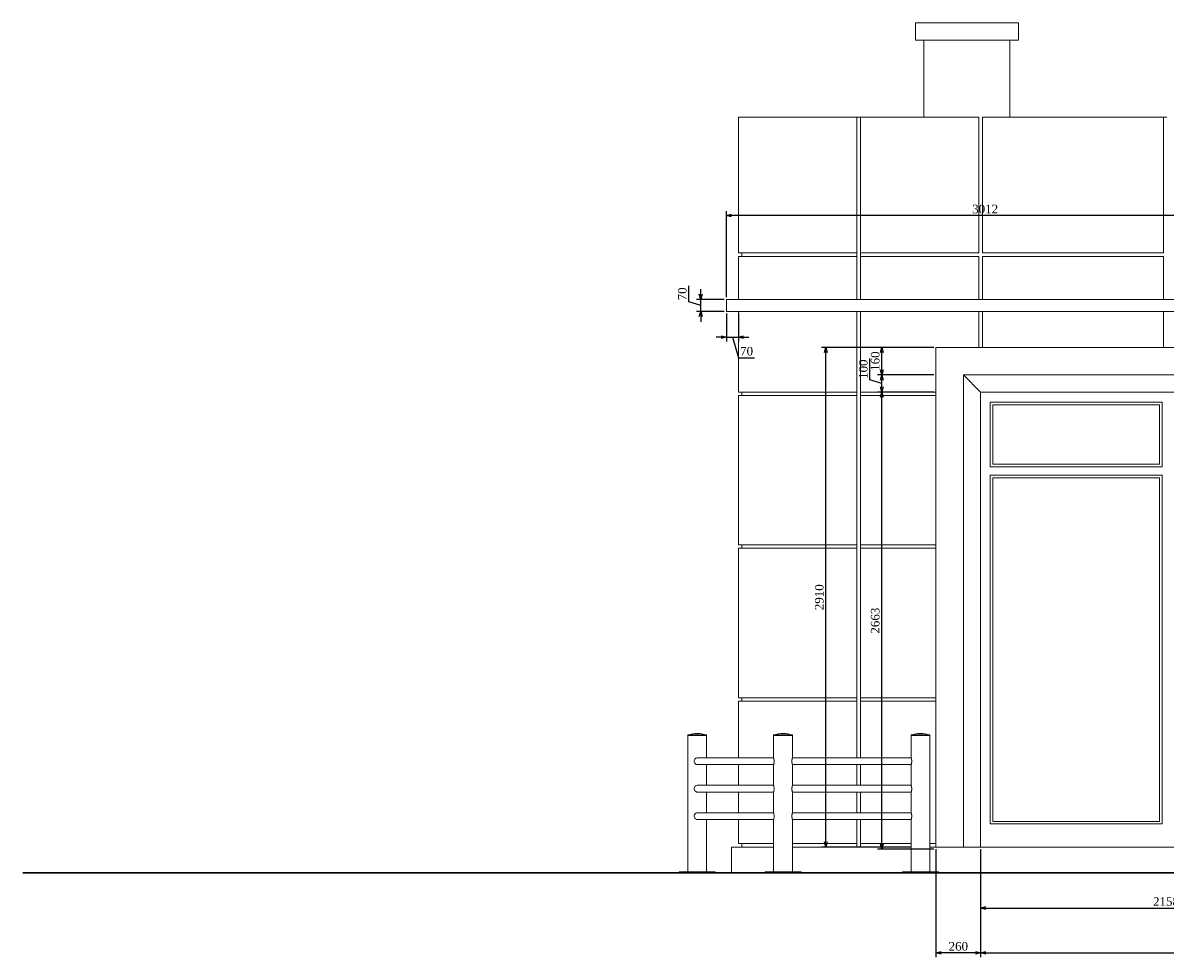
# Model space of a CAD drawing. Header units: millimetres. Extents: x -40905 to 48254, y -76282 to -42687.
# Tile 16 of 23: x 24115 to 30763, y -48128 to -42687. Entities that reach past the tile are written whole.
import ezdxf

# ---------------------------------------------------------------- set-up
doc = ezdxf.new("R2010")
doc.units = ezdxf.units.MM
doc.styles.get("Standard").update_dxf_attribs({"font": 'times.ttf'})
doc.dimstyles.new('ISO-25', dxfattribs={"dimscale": 50, "dimtxt": 2.5, "dimasz": 1.5, "dimexe": 1.25, "dimexo": 0.625, "dimtad": 1, "dimdec": 0, "dimtxsty": 'Standard', "dimblk": 'OPEN30', "dimcen": 2.5, "dimadec": 0, "dimazin": 0, "dimtfac": 1, "dimtdec": 0, "dimtmove": 0, "dimatfit": 3, "dimldrblk": 'OPEN30', "dimfxl": 1, "dimarcsym": 0})

# ---------------------------------------------------------------- blocks, each defined once
blk = doc.blocks.new('A$C58DC4B83')
at = {"color": 0, "linetype": 'Continuous', "lineweight": 0, "extrusion": (0, 1, 0)}
for p, q in [((-25916.6, -19734.3), (-25316.6, -19734.3)), ((-25916.6, -19834.3), (-25916.6, -19734.3)), ((-25316.6, -19834.3), (-25316.6, -19734.3)), ((-25316.6, -19834.3), (-25916.6, -19834.3)), ((-25866.6, -19834.3), (-25866.6, -20284.3)), ((-25366.6, -19834.3), (-25366.6, -20284.3)), ((-26946.6, -20284.3), (-26256.6, -20284.3)), ((-26946.6, -21074.3), (-26946.6, -20284.3)), ((-26256.6, -20284.3), (-26236.6, -20284.3)), ((-26256.6, -21074.3), (-26256.6, -20284.3)), ((-25546.6, -20284.3), (-26236.6, -20284.3)), ((-26236.6, -20284.3), (-26236.6, -21074.3)), ((-25546.6, -21074.3), (-25546.6, -20284.3)), ((-25526.6, -20284.3), (-24472.8, -20284.3)), ((-25526.6, -20284.3), (-25526.6, -21074.3)), ((-24472.8, -20284.3), (-24452.8, -20284.3)), ((-24472.8, -21074.3), (-24472.8, -20284.3)), ((-26946.6, -21074.3), (-26256.6, -21074.3)), ((-26926.6, -21094.3), (-26926.6, -21074.3)), ((-26256.6, -21094.3), (-26256.6, -21074.3)), ((-26236.6, -21074.3), (-25546.6, -21074.3)), ((-26236.6, -21094.3), (-26236.6, -21074.3)), ((-25526.6, -21074.3), (-24472.8, -21074.3)), ((-26946.6, -21345.1), (-26946.6, -21094.3)), ((-26256.6, -21094.3), (-26946.6, -21094.3)), ((-26256.6, -21345.1), (-26256.6, -21094.3)), ((-26236.6, -21094.3), (-26236.6, -21345.1)), ((-25546.6, -21094.3), (-26236.6, -21094.3)), ((-25546.6, -21345.1), (-25546.6, -21094.3)), ((-25526.6, -21094.3), (-25526.6, -21345.1)), ((-24472.8, -21094.3), (-25526.6, -21094.3)), ((-24472.8, -21345.1), (-24472.8, -21094.3)), ((-27016.6, -21415.1), (-27016.6, -21345.1)), ((-27016.6, -21345.1), (-24004.4, -21345.1)), ((-24004.4, -21415.1), (-27016.6, -21415.1)), ((-26946.6, -21884.3), (-26946.6, -21415.1)), ((-26256.6, -21884.3), (-26256.6, -21415.1)), ((-26236.6, -21415.1), (-26236.6, -21884.3)), ((-25546.6, -21624.3), (-25546.6, -21415.1)), ((-25526.6, -21415.1), (-25526.6, -21624.3)), ((-24472.8, -21624.3), (-24472.8, -21415.1)), ((-25796.6, -21624.3), (-25796.6, -24534.3)), ((-19561.6, -21624.3), (-25796.6, -21624.3)), ((-25636.6, -24534.3), (-25636.6, -21784.3)), ((-19721.6, -21784.3), (-25636.6, -21784.3)), ((-25536.6, -21884.3), (-25636.6, -21784.3)), ((-26946.6, -21884.3), (-26256.6, -21884.3)), ((-26946.6, -22774.3), (-26946.6, -21904.3)), ((-26256.6, -21904.3), (-26946.6, -21904.3)), ((-26926.6, -21904.3), (-26926.6, -21884.3)), ((-26256.6, -21904.3), (-26256.6, -21884.3)), ((-26256.6, -22774.3), (-26256.6, -21904.3)), ((-26236.6, -21884.3), (-25796.6, -21884.3)), ((-26236.6, -21904.3), (-26236.6, -21884.3)), ((-26236.6, -21904.3), (-26236.6, -22774.3)), ((-25796.6, -21904.3), (-26236.6, -21904.3)), ((-25536.6, -24534.3), (-25536.6, -21884.3)), ((-19821.6, -21884.3), (-25536.6, -21884.3)), ((-25481.6, -21944.3), (-24480.3, -21944.3)), ((-25481.6, -22319.3), (-25481.6, -21944.3)), ((-25466.6, -22304.3), (-25466.6, -21959.3)), ((-24495.3, -21959.3), (-25466.6, -21959.3)), ((-24495.3, -22304.3), (-24495.3, -21959.3)), ((-24480.3, -22319.3), (-24480.3, -21944.3)), ((-24480.3, -22319.3), (-25481.6, -22319.3)), ((-25466.6, -22304.3), (-24495.3, -22304.3)), ((-25481.6, -22369.3), (-24480.3, -22369.3)), ((-25481.6, -24399.3), (-25481.6, -22369.3)), ((-25466.6, -24384.3), (-25466.6, -22384.3)), ((-24495.3, -22384.3), (-25466.6, -22384.3)), ((-24495.3, -24384.3), (-24495.3, -22384.3)), ((-24480.3, -24399.3), (-24480.3, -22369.3)), ((-26946.6, -22774.3), (-26256.6, -22774.3)), ((-26256.6, -22794.3), (-26946.6, -22794.3)), ((-26946.6, -23664.3), (-26946.6, -22794.3)), ((-26926.6, -22794.3), (-26926.6, -22774.3)), ((-26256.6, -22794.3), (-26256.6, -22774.3)), ((-26256.6, -23664.3), (-26256.6, -22794.3)), ((-26236.6, -22774.3), (-25796.6, -22774.3)), ((-26236.6, -22794.3), (-26236.6, -22774.3)), ((-26236.6, -22794.3), (-26236.6, -23664.3)), ((-25796.6, -22794.3), (-26236.6, -22794.3)), ((-26946.6, -23664.3), (-26256.6, -23664.3)), ((-26926.6, -23664.3), (-26926.6, -23684.3)), ((-26256.6, -23684.3), (-26256.6, -23664.3)), ((-26236.6, -23664.3), (-25796.6, -23664.3)), ((-26236.6, -23684.3), (-26236.6, -23664.3)), ((-26256.6, -23684.3), (-26946.6, -23684.3)), ((-26946.6, -24014.3), (-26946.6, -23684.3)), ((-26256.6, -24014.3), (-26256.6, -23684.3)), ((-26236.6, -23684.3), (-26236.6, -24014.3)), ((-25796.6, -23684.3), (-26236.6, -23684.3)), ((-27241.6, -23881.3), (-27186.6, -23881.3)), ((-27241.6, -23881.3), (-27241.6, -23882.3)), ((-27241.6, -23882.3), (-27186.6, -23882.3)), ((-27131.6, -23884.3), (-27241.6, -23884.3)), ((-27241.6, -23884.3), (-27241.6, -24679.3)), ((-27238.6, -23882.3), (-27238.6, -23884.3)), ((-27186.6, -23881.3), (-27131.6, -23881.3)), ((-27186.6, -23882.3), (-27131.6, -23882.3)), ((-27134.6, -23882.3), (-27134.6, -23884.3)), ((-27131.6, -23881.3), (-27131.6, -23882.3)), ((-27131.6, -23884.3), (-27131.6, -24014.3)), ((-26631.6, -23881.3), (-26741.6, -23881.3)), ((-26741.6, -23882.3), (-26741.6, -23881.3)), ((-26631.6, -23882.3), (-26741.6, -23882.3)), ((-26741.6, -23884.3), (-26647.7, -23884.3)), ((-26741.6, -24014.6), (-26741.6, -23884.3)), ((-26738.6, -23884.3), (-26738.6, -23882.3)), ((-26647.7, -23884.3), (-26631.6, -23884.3)), ((-26634.6, -23884.3), (-26634.6, -23882.3)), ((-26631.6, -23882.3), (-26631.6, -23881.3)), ((-26631.6, -24014.3), (-26631.6, -23884.3)), ((-25831.6, -23881.3), (-25941.6, -23881.3)), ((-25941.6, -23882.3), (-25941.6, -23881.3)), ((-25831.6, -23882.3), (-25941.6, -23882.3)), ((-25941.6, -23884.3), (-25847.7, -23884.3)), ((-25941.6, -24014.3), (-25941.6, -23884.3)), ((-25938.6, -23884.3), (-25938.6, -23882.3)), ((-25847.7, -23884.3), (-25831.6, -23884.3)), ((-25834.6, -23884.3), (-25834.6, -23882.3)), ((-25831.6, -23882.3), (-25831.6, -23881.3)), ((-25831.6, -24679.3), (-25831.6, -23884.3)), ((-26741.6, -24014.3), (-27183.6, -24014.3)), ((-27183.6, -24054.3), (-26741.6, -24054.3)), ((-27131.6, -24054.3), (-27131.6, -24174.3)), ((-26946.6, -24174.3), (-26946.6, -24054.3)), ((-26741.6, -24174.6), (-26741.6, -24054.1)), ((-25941.6, -24014.3), (-26631.6, -24014.3)), ((-26631.6, -24174.3), (-26631.6, -24054.3)), ((-25941.6, -24054.3), (-26631.6, -24054.3)), ((-26256.6, -24174.3), (-26256.6, -24054.3)), ((-26236.6, -24054.3), (-26236.6, -24174.3)), ((-25941.6, -24174.3), (-25941.6, -24054.3)), ((-26741.6, -24174.3), (-27183.6, -24174.3)), ((-25941.6, -24174.3), (-26631.6, -24174.3)), ((-27183.6, -24214.3), (-26741.6, -24214.3)), ((-27131.6, -24214.3), (-27131.6, -24334.3)), ((-26946.6, -24334.3), (-26946.6, -24214.3)), ((-26741.6, -24334.6), (-26741.6, -24214.1)), ((-26631.6, -24334.3), (-26631.6, -24214.3)), ((-25941.6, -24214.3), (-26631.6, -24214.3)), ((-26256.6, -24334.3), (-26256.6, -24214.3)), ((-26236.6, -24214.3), (-26236.6, -24334.3)), ((-25941.6, -24334.3), (-25941.6, -24214.3)), ((-26741.6, -24334.3), (-27183.6, -24334.3)), ((-27183.6, -24374.3), (-26741.6, -24374.3)), ((-27131.6, -24374.3), (-27131.6, -24679.3)), ((-26946.6, -24514.3), (-26946.6, -24374.3)), ((-26741.6, -24679.3), (-26741.6, -24374.1)), ((-25941.6, -24334.3), (-26631.6, -24334.3)), ((-26631.6, -24679.3), (-26631.6, -24374.3)), ((-25941.6, -24374.3), (-26631.6, -24374.3)), ((-26256.6, -24514.3), (-26256.6, -24374.3)), ((-26236.6, -24374.3), (-26236.6, -24514.3)), ((-25941.6, -24679.3), (-25941.6, -24374.3)), ((-24480.3, -24399.3), (-25481.6, -24399.3)), ((-25466.6, -24384.3), (-24495.3, -24384.3)), ((-26946.6, -24514.3), (-26741.6, -24514.3)), ((-26926.6, -24514.3), (-26926.6, -24534.3)), ((-26631.6, -24514.3), (-26256.6, -24514.3)), ((-26256.6, -24534.3), (-26256.6, -24514.3)), ((-26236.6, -24514.3), (-25941.6, -24514.3)), ((-26236.6, -24534.3), (-26236.6, -24514.3)), ((-25831.6, -24514.3), (-25796.6, -24514.3)), ((-26741.6, -24534.3), (-26986.6, -24534.3)), ((-26986.6, -24684.3), (-26986.6, -24534.3)), ((-26631.6, -24534.3), (-25941.6, -24534.3)), ((-25831.6, -24534.3), (-13041.6, -24534.3)), ((-27081.6, -24679.3), (-27291.6, -24679.3)), ((-27291.6, -24684.3), (-27291.6, -24679.3)), ((-27081.6, -24684.3), (-27081.6, -24679.3)), ((-26791.6, -24679.3), (-26581.6, -24679.3)), ((-26791.6, -24679.3), (-26791.6, -24684.3)), ((-26581.6, -24679.3), (-26581.6, -24684.3)), ((-25991.6, -24679.3), (-25781.6, -24679.3)), ((-25991.6, -24679.3), (-25991.6, -24684.3)), ((-25781.6, -24679.3), (-25781.6, -24684.3))]:
    blk.add_line(p, q, dxfattribs=at)
at = {"color": 0, "linetype": 'Continuous', "lineweight": 30, "extrusion": (0, 1, 0)}
blk.add_line((-7761.7, -24684.3), (-31111.4, -24684.3), dxfattribs=at)
at = {"color": 0, "linetype": 'Continuous', "lineweight": 0, "extrusion": (0, 0, -1)}
for centre in [(27186.6, -24058), (26686.6, -24058), (25886.6, -24058)]:
    blk.add_arc(centre, 185, 72.70466, 107.29534, dxfattribs=at)
at = {"color": 0, "linetype": 'Continuous', "lineweight": 0}
for points, knots in [([(-27183.6, -24054.3), (-27185, -24054.3), (-27186.4, -24054.2), (-27189.1, -24053.6), (-27190.5, -24053.2), (-27194.2, -24051.6), (-27196.4, -24050), (-27200, -24046.4), (-27201.4, -24044.3), (-27203.3, -24039.9), (-27203.8, -24037.6), (-27204, -24033.2), (-27203.8, -24031.1), (-27202.5, -24026.6), (-27201.3, -24024.2), (-27198.1, -24020.1), (-27196.1, -24018.4), (-27191.7, -24015.9), (-27189.3, -24015), (-27185.8, -24014.4), (-27184.7, -24014.3), (-27183.6, -24014.3)], [-127.287553, -127.287553, -127.287553, -127.287553, -123.014877, -123.014877, -118.864132, -118.864132, -110.847639, -110.847639, -103.344585, -103.344585, -96.263296, -96.263296, -89.987764, -89.987764, -82.101473, -82.101473, -74.133579, -74.133579, -66.775888, -66.775888, -63.386007, -63.386007, -63.386007, -63.386007]), ([(-26741.6, -24014.6), (-26741.6, -24014.6), (-26741.6, -24014.6), (-26741.6, -24015), (-26741.4, -24015.9), (-26740.8, -24018.5), (-26740.4, -24020.3), (-26739.6, -24024.3), (-26739.3, -24026.5), (-26738.8, -24031), (-26738.7, -24033.3), (-26738.8, -24038.1), (-26739.1, -24040.5), (-26739.7, -24045.2), (-26740.2, -24047.4), (-26740.9, -24050.9), (-26741.3, -24052.2), (-26741.5, -24053.5), (-26741.6, -24053.9), (-26741.6, -24054.1)], [-60.888991, -60.888991, -60.888991, -60.888991, -60.83139, -60.83139, -52.95592, -52.95592, -44.91917, -44.91917, -37.645093, -37.645093, -30.686738, -30.686738, -23.172639, -23.172639, -14.910287, -14.910287, -7.2675, -7.2675, -3.049778, -3.049778, -3.049778, -3.049778]), ([(-26631.6, -24054.3), (-26631.6, -24054.3), (-26631.6, -24054.3), (-26631.6, -24054.2), (-26631.7, -24054.1), (-26631.8, -24053.7), (-26632, -24053.3), (-26632.3, -24052.3), (-26632.5, -24051.7), (-26633, -24050.2), (-26633.2, -24049.4), (-26633.7, -24047.6), (-26633.9, -24046.6), (-26634.4, -24044.4), (-26634.6, -24043.3), (-26635, -24040.8), (-26635.1, -24039.5), (-26635.3, -24037.6), (-26635.3, -24036.9), (-26635.3, -24035.6), (-26635.4, -24035), (-26635.4, -24033.7), (-26635.3, -24033.1), (-26635.3, -24031.8), (-26635.3, -24031.1), (-26635.1, -24029.2), (-26635, -24027.9), (-26634.6, -24025.4), (-26634.4, -24024.2), (-26633.9, -24022.1), (-26633.7, -24021.1), (-26633.2, -24019.3), (-26633, -24018.5), (-26632.5, -24017), (-26632.3, -24016.4), (-26632, -24015.4), (-26631.8, -24015), (-26631.7, -24014.6), (-26631.6, -24014.5), (-26631.6, -24014.4), (-26631.6, -24014.3), (-26631.6, -24014.3)], [30.439541, 30.439541, 30.439541, 30.439541, 32.341373, 32.341373, 34.243206, 34.243206, 38.046871, 38.046871, 41.850536, 41.850536, 45.654202, 45.654202, 49.460422, 49.460422, 53.266642, 53.266642, 57.072862, 57.072862, 58.975972, 58.975972, 60.879082, 60.879082, 62.782192, 62.782192, 64.685302, 64.685302, 68.491522, 68.491522, 72.297742, 72.297742, 76.103962, 76.103962, 79.907627, 79.907627, 83.711292, 83.711292, 87.514957, 87.514957, 89.41679, 89.41679, 91.318623, 91.318623, 91.318623, 91.318623]), ([(-25941.6, -24014.3), (-25941.6, -24014.3), (-25941.6, -24014.4), (-25941.5, -24014.5), (-25941.5, -24014.6), (-25941.4, -24015), (-25941.2, -24015.4), (-25940.9, -24016.4), (-25940.7, -24017), (-25940.2, -24018.5), (-25940, -24019.3), (-25939.5, -24021.1), (-25939.3, -24022.1), (-25938.8, -24024.2), (-25938.6, -24025.4), (-25938.2, -24027.9), (-25938.1, -24029.2), (-25937.9, -24031.1), (-25937.9, -24031.8), (-25937.8, -24033.1), (-25937.8, -24033.7), (-25937.8, -24035), (-25937.8, -24035.6), (-25937.9, -24036.9), (-25937.9, -24037.6), (-25938.1, -24039.5), (-25938.2, -24040.8), (-25938.6, -24043.3), (-25938.8, -24044.4), (-25939.3, -24046.6), (-25939.5, -24047.6), (-25940, -24049.4), (-25940.2, -24050.2), (-25940.7, -24051.7), (-25940.9, -24052.3), (-25941.2, -24053.3), (-25941.4, -24053.7), (-25941.5, -24054.1), (-25941.5, -24054.2), (-25941.6, -24054.3), (-25941.6, -24054.3), (-25941.6, -24054.3)], [30.439541, 30.439541, 30.439541, 30.439541, 32.341373, 32.341373, 34.243206, 34.243206, 38.046871, 38.046871, 41.850536, 41.850536, 45.654202, 45.654202, 49.460422, 49.460422, 53.266642, 53.266642, 57.072862, 57.072862, 58.975972, 58.975972, 60.879082, 60.879082, 62.782192, 62.782192, 64.685302, 64.685302, 68.491522, 68.491522, 72.297742, 72.297742, 76.103962, 76.103962, 79.907627, 79.907627, 83.711292, 83.711292, 87.514957, 87.514957, 89.41679, 89.41679, 91.318623, 91.318623, 91.318623, 91.318623]), ([(-27183.6, -24214.3), (-27185, -24214.3), (-27186.4, -24214.2), (-27189.1, -24213.6), (-27190.5, -24213.2), (-27194.2, -24211.6), (-27196.4, -24210), (-27200, -24206.4), (-27201.4, -24204.3), (-27203.3, -24199.9), (-27203.8, -24197.6), (-27204, -24193.2), (-27203.8, -24191.1), (-27202.5, -24186.6), (-27201.3, -24184.2), (-27198.1, -24180.1), (-27196.1, -24178.4), (-27191.7, -24175.9), (-27189.3, -24175), (-27185.8, -24174.4), (-27184.7, -24174.3), (-27183.6, -24174.3)], [-127.287553, -127.287553, -127.287553, -127.287553, -123.014877, -123.014877, -118.864132, -118.864132, -110.847639, -110.847639, -103.344585, -103.344585, -96.263296, -96.263296, -89.987763, -89.987763, -82.101473, -82.101473, -74.133579, -74.133579, -66.775888, -66.775888, -63.386007, -63.386007, -63.386007, -63.386007]), ([(-26741.6, -24174.6), (-26741.6, -24174.6), (-26741.6, -24174.6), (-26741.6, -24175), (-26741.4, -24175.9), (-26740.8, -24178.5), (-26740.4, -24180.3), (-26739.6, -24184.3), (-26739.3, -24186.5), (-26738.8, -24191), (-26738.7, -24193.3), (-26738.8, -24198.1), (-26739.1, -24200.5), (-26739.7, -24205.2), (-26740.2, -24207.4), (-26740.9, -24210.9), (-26741.3, -24212.2), (-26741.5, -24213.5), (-26741.6, -24213.9), (-26741.6, -24214.1)], [-60.888991, -60.888991, -60.888991, -60.888991, -60.83139, -60.83139, -52.95592, -52.95592, -44.91917, -44.91917, -37.645093, -37.645093, -30.686738, -30.686738, -23.172639, -23.172639, -14.910287, -14.910287, -7.2675, -7.2675, -3.049778, -3.049778, -3.049778, -3.049778]), ([(-26631.6, -24214.3), (-26631.6, -24214.3), (-26631.6, -24214.3), (-26631.6, -24214.2), (-26631.7, -24214.1), (-26631.8, -24213.7), (-26632, -24213.3), (-26632.3, -24212.3), (-26632.5, -24211.7), (-26633, -24210.2), (-26633.2, -24209.4), (-26633.7, -24207.6), (-26633.9, -24206.6), (-26634.4, -24204.4), (-26634.6, -24203.3), (-26635, -24200.8), (-26635.1, -24199.5), (-26635.3, -24197.6), (-26635.3, -24196.9), (-26635.3, -24195.6), (-26635.4, -24195), (-26635.4, -24193.7), (-26635.3, -24193.1), (-26635.3, -24191.8), (-26635.3, -24191.1), (-26635.1, -24189.2), (-26635, -24187.9), (-26634.6, -24185.4), (-26634.4, -24184.2), (-26633.9, -24182.1), (-26633.7, -24181.1), (-26633.2, -24179.3), (-26633, -24178.5), (-26632.5, -24177), (-26632.3, -24176.4), (-26632, -24175.4), (-26631.8, -24175), (-26631.7, -24174.6), (-26631.6, -24174.5), (-26631.6, -24174.4), (-26631.6, -24174.3), (-26631.6, -24174.3)], [30.439541, 30.439541, 30.439541, 30.439541, 32.341373, 32.341373, 34.243206, 34.243206, 38.046871, 38.046871, 41.850536, 41.850536, 45.654202, 45.654202, 49.460422, 49.460422, 53.266642, 53.266642, 57.072862, 57.072862, 58.975972, 58.975972, 60.879082, 60.879082, 62.782192, 62.782192, 64.685302, 64.685302, 68.491522, 68.491522, 72.297742, 72.297742, 76.103962, 76.103962, 79.907627, 79.907627, 83.711292, 83.711292, 87.514957, 87.514957, 89.41679, 89.41679, 91.318623, 91.318623, 91.318623, 91.318623]), ([(-25941.6, -24174.3), (-25941.6, -24174.3), (-25941.6, -24174.4), (-25941.5, -24174.5), (-25941.5, -24174.6), (-25941.4, -24175), (-25941.2, -24175.4), (-25940.9, -24176.4), (-25940.7, -24177), (-25940.2, -24178.5), (-25940, -24179.3), (-25939.5, -24181.1), (-25939.3, -24182.1), (-25938.8, -24184.2), (-25938.6, -24185.4), (-25938.2, -24187.9), (-25938.1, -24189.2), (-25937.9, -24191.1), (-25937.9, -24191.8), (-25937.8, -24193.1), (-25937.8, -24193.7), (-25937.8, -24195), (-25937.8, -24195.6), (-25937.9, -24196.9), (-25937.9, -24197.6), (-25938.1, -24199.5), (-25938.2, -24200.8), (-25938.6, -24203.3), (-25938.8, -24204.4), (-25939.3, -24206.6), (-25939.5, -24207.6), (-25940, -24209.4), (-25940.2, -24210.2), (-25940.7, -24211.7), (-25940.9, -24212.3), (-25941.2, -24213.3), (-25941.4, -24213.7), (-25941.5, -24214.1), (-25941.5, -24214.2), (-25941.6, -24214.3), (-25941.6, -24214.3), (-25941.6, -24214.3)], [30.439541, 30.439541, 30.439541, 30.439541, 32.341373, 32.341373, 34.243206, 34.243206, 38.046871, 38.046871, 41.850536, 41.850536, 45.654202, 45.654202, 49.460422, 49.460422, 53.266642, 53.266642, 57.072862, 57.072862, 58.975972, 58.975972, 60.879082, 60.879082, 62.782192, 62.782192, 64.685302, 64.685302, 68.491522, 68.491522, 72.297742, 72.297742, 76.103962, 76.103962, 79.907627, 79.907627, 83.711292, 83.711292, 87.514957, 87.514957, 89.41679, 89.41679, 91.318623, 91.318623, 91.318623, 91.318623]), ([(-27183.6, -24374.3), (-27185, -24374.3), (-27186.4, -24374.2), (-27189.1, -24373.6), (-27190.5, -24373.2), (-27194.2, -24371.6), (-27196.4, -24370), (-27200, -24366.4), (-27201.4, -24364.3), (-27203.3, -24359.9), (-27203.8, -24357.6), (-27204, -24353.2), (-27203.8, -24351.1), (-27202.5, -24346.6), (-27201.3, -24344.2), (-27198.1, -24340.1), (-27196.1, -24338.4), (-27191.7, -24335.9), (-27189.3, -24335), (-27185.8, -24334.4), (-27184.7, -24334.3), (-27183.6, -24334.3)], [-127.287553, -127.287553, -127.287553, -127.287553, -123.014877, -123.014877, -118.864132, -118.864132, -110.847639, -110.847639, -103.344585, -103.344585, -96.263296, -96.263296, -89.987764, -89.987764, -82.101473, -82.101473, -74.133579, -74.133579, -66.775888, -66.775888, -63.386007, -63.386007, -63.386007, -63.386007]), ([(-26741.6, -24334.6), (-26741.6, -24334.6), (-26741.6, -24334.6), (-26741.6, -24335), (-26741.4, -24335.9), (-26740.8, -24338.5), (-26740.4, -24340.3), (-26739.6, -24344.3), (-26739.3, -24346.5), (-26738.8, -24351), (-26738.7, -24353.3), (-26738.8, -24358.1), (-26739.1, -24360.5), (-26739.7, -24365.2), (-26740.2, -24367.4), (-26740.9, -24370.9), (-26741.3, -24372.2), (-26741.5, -24373.5), (-26741.6, -24373.9), (-26741.6, -24374.1)], [-60.888991, -60.888991, -60.888991, -60.888991, -60.83139, -60.83139, -52.95592, -52.95592, -44.91917, -44.91917, -37.645093, -37.645093, -30.686738, -30.686738, -23.172639, -23.172639, -14.910287, -14.910287, -7.2675, -7.2675, -3.049778, -3.049778, -3.049778, -3.049778]), ([(-26631.6, -24374.3), (-26631.6, -24374.3), (-26631.6, -24374.3), (-26631.6, -24374.2), (-26631.7, -24374.1), (-26631.8, -24373.7), (-26632, -24373.3), (-26632.3, -24372.3), (-26632.5, -24371.7), (-26633, -24370.2), (-26633.2, -24369.4), (-26633.7, -24367.6), (-26633.9, -24366.6), (-26634.4, -24364.4), (-26634.6, -24363.3), (-26635, -24360.8), (-26635.1, -24359.5), (-26635.3, -24357.6), (-26635.3, -24356.9), (-26635.3, -24355.6), (-26635.4, -24355), (-26635.4, -24353.7), (-26635.3, -24353.1), (-26635.3, -24351.8), (-26635.3, -24351.1), (-26635.1, -24349.2), (-26635, -24347.9), (-26634.6, -24345.4), (-26634.4, -24344.2), (-26633.9, -24342.1), (-26633.7, -24341.1), (-26633.2, -24339.3), (-26633, -24338.5), (-26632.5, -24337), (-26632.3, -24336.4), (-26632, -24335.4), (-26631.8, -24335), (-26631.7, -24334.6), (-26631.6, -24334.5), (-26631.6, -24334.4), (-26631.6, -24334.3), (-26631.6, -24334.3)], [30.439541, 30.439541, 30.439541, 30.439541, 32.341373, 32.341373, 34.243206, 34.243206, 38.046871, 38.046871, 41.850536, 41.850536, 45.654202, 45.654202, 49.460422, 49.460422, 53.266642, 53.266642, 57.072862, 57.072862, 58.975972, 58.975972, 60.879082, 60.879082, 62.782192, 62.782192, 64.685302, 64.685302, 68.491522, 68.491522, 72.297742, 72.297742, 76.103962, 76.103962, 79.907627, 79.907627, 83.711292, 83.711292, 87.514957, 87.514957, 89.41679, 89.41679, 91.318623, 91.318623, 91.318623, 91.318623]), ([(-25941.6, -24334.3), (-25941.6, -24334.3), (-25941.6, -24334.4), (-25941.5, -24334.5), (-25941.5, -24334.6), (-25941.4, -24335), (-25941.2, -24335.4), (-25940.9, -24336.4), (-25940.7, -24337), (-25940.2, -24338.5), (-25940, -24339.3), (-25939.5, -24341.1), (-25939.3, -24342.1), (-25938.8, -24344.2), (-25938.6, -24345.4), (-25938.2, -24347.9), (-25938.1, -24349.2), (-25937.9, -24351.1), (-25937.9, -24351.8), (-25937.8, -24353.1), (-25937.8, -24353.7), (-25937.8, -24355), (-25937.8, -24355.6), (-25937.9, -24356.9), (-25937.9, -24357.6), (-25938.1, -24359.5), (-25938.2, -24360.8), (-25938.6, -24363.3), (-25938.8, -24364.4), (-25939.3, -24366.6), (-25939.5, -24367.6), (-25940, -24369.4), (-25940.2, -24370.2), (-25940.7, -24371.7), (-25940.9, -24372.3), (-25941.2, -24373.3), (-25941.4, -24373.7), (-25941.5, -24374.1), (-25941.5, -24374.2), (-25941.6, -24374.3), (-25941.6, -24374.3), (-25941.6, -24374.3)], [30.439541, 30.439541, 30.439541, 30.439541, 32.341373, 32.341373, 34.243206, 34.243206, 38.046871, 38.046871, 41.850536, 41.850536, 45.654202, 45.654202, 49.460422, 49.460422, 53.266642, 53.266642, 57.072862, 57.072862, 58.975972, 58.975972, 60.879082, 60.879082, 62.782192, 62.782192, 64.685302, 64.685302, 68.491522, 68.491522, 72.297742, 72.297742, 76.103962, 76.103962, 79.907627, 79.907627, 83.711292, 83.711292, 87.514957, 87.514957, 89.41679, 89.41679, 91.318623, 91.318623, 91.318623, 91.318623])]:
    blk.add_open_spline(points, degree=3, knots=knots, dxfattribs=at)
blk = doc.blocks.new('_Open30')
at = {"color": 0, "linetype": 'ByBlock', "lineweight": -2}
for p, q in [((-1, 0.27), (0, 0)), ((0, 0), (-1, -0.27)), ((0, 0), (-1, 0))]:
    blk.add_line(p, q, dxfattribs=at)
blk = doc.blocks.new('*D660')
at = {"color": 0, "lineweight": -2, "transparency": 16777216}
for p, q in [((29689.5, -47499.1), (29689.5, -48127.6)), ((35404.5, -47499.1), (35404.5, -48127.6)), ((29719.5, -48102.6), (35374.5, -48102.6))]:
    blk.add_line(p, q, dxfattribs=at)
at = {"layer": 'Defpoints', "color": 0, "lineweight": 5, "transparency": 16777216}
for p in [(29689.5, -47486.6), (35404.5, -47486.6), (35404.5, -48102.6)]:
    blk.add_point(p, dxfattribs=at)
at = {"color": 0, "lineweight": -2, "transparency": 16777216, "xscale": 30, "yscale": 30, "zscale": 30, "rotation": 180}
blk.add_blockref('_Open30', (29689.5, -48102.6), dxfattribs=at)
at = {"color": 0, "lineweight": -2, "transparency": 16777216, "xscale": 30, "yscale": 30, "zscale": 30}
blk.add_blockref('_Open30', (35404.5, -48102.6), dxfattribs=at)
at = {"color": 0, "lineweight": 5, "transparency": 16777216, "insert": (32547, -48064.6), "char_height": 50, "attachment_point": 5}
blk.add_mtext('5715', dxfattribs=at)
blk = doc.blocks.new('*D663')
at = {"color": 0, "lineweight": -2, "transparency": 16777216}
for p, q in [((29417, -44836.6), (29088.7, -44836.6)), ((29113.7, -47469.1), (29113.7, -44866.6)), ((29417, -47499.1), (29088.7, -47499.1))]:
    blk.add_line(p, q, dxfattribs=at)
at = {"layer": 'Defpoints', "color": 0, "lineweight": 5, "transparency": 16777216}
for p in [(29113.7, -44836.6), (29429.5, -44836.6), (29429.5, -47499.1, 2612.8)]:
    blk.add_point(p, dxfattribs=at)
at = {"color": 0, "lineweight": -2, "transparency": 16777216, "xscale": 30, "yscale": 30, "zscale": 30}
for p, rotation in [((29113.7, -44836.6), 90), ((29113.7, -47499.1), 270)]:
    blk.add_blockref('_Open30', p, dxfattribs=dict(at, rotation=rotation))
at = {"color": 0, "lineweight": 5, "transparency": 16777216, "insert": (29075.8, -46167.9), "char_height": 50, "attachment_point": 5, "rotation": 90}
blk.add_mtext('2663', dxfattribs=at)
blk = doc.blocks.new('*D664')
at = {"color": 0, "lineweight": -2, "transparency": 16777216}
for p, q in [((29417, -44576.6), (29088.7, -44576.6)), ((29113.7, -44706.6), (29113.7, -44606.6)), ((29417, -44736.6), (29088.7, -44736.6))]:
    blk.add_line(p, q, dxfattribs=at)
at = {"layer": 'Defpoints', "color": 0, "lineweight": 5, "transparency": 16777216}
for p in [(29113.7, -44576.6), (29429.5, -44576.6), (29429.5, -44736.6)]:
    blk.add_point(p, dxfattribs=at)
at = {"color": 0, "lineweight": -2, "transparency": 16777216, "xscale": 30, "yscale": 30, "zscale": 30}
for p, rotation in [((29113.7, -44576.6), 90), ((29113.7, -44736.6), 270)]:
    blk.add_blockref('_Open30', p, dxfattribs=dict(at, rotation=rotation))
at = {"color": 0, "lineweight": 5, "transparency": 16777216, "insert": (29075.8, -44656.6), "char_height": 50, "attachment_point": 5, "rotation": 90}
blk.add_mtext('160', dxfattribs=at)
blk = doc.blocks.new('*D666')
at = {"color": 0, "lineweight": -2, "transparency": 16777216}
for p, q in [((29417, -44576.6), (28763.2, -44576.6)), ((28788.2, -47456.6), (28788.2, -44606.6)), ((29282, -47486.6), (28763.2, -47486.6))]:
    blk.add_line(p, q, dxfattribs=at)
at = {"layer": 'Defpoints', "color": 0, "lineweight": 5, "transparency": 16777216}
for p in [(28788.2, -44576.6), (29429.5, -44576.6), (29294.5, -47486.6)]:
    blk.add_point(p, dxfattribs=at)
at = {"color": 0, "lineweight": -2, "transparency": 16777216, "xscale": 30, "yscale": 30, "zscale": 30}
for p, rotation in [((28788.2, -44576.6), 90), ((28788.2, -47486.6), 270)]:
    blk.add_blockref('_Open30', p, dxfattribs=dict(at, rotation=rotation))
at = {"color": 0, "lineweight": 5, "transparency": 16777216, "insert": (28750.2, -46031.6), "char_height": 50, "attachment_point": 5, "rotation": 90}
blk.add_mtext('2910', dxfattribs=at)
blk = doc.blocks.new('*D695')
at = {"color": 0, "lineweight": -2, "transparency": 16777216}
for p, q in [((29689.5, -47499.1), (29689.5, -47866.5)), ((31847, -47499.1), (31847, -47866.5)), ((29719.5, -47841.5), (31817, -47841.5))]:
    blk.add_line(p, q, dxfattribs=at)
at = {"layer": 'Defpoints', "color": 0, "lineweight": 5, "transparency": 16777216}
for p in [(29689.5, -47486.6), (31847, -47486.6), (31847, -47841.5)]:
    blk.add_point(p, dxfattribs=at)
at = {"color": 0, "lineweight": -2, "transparency": 16777216, "xscale": 30, "yscale": 30, "zscale": 30, "rotation": 180}
blk.add_blockref('_Open30', (29689.5, -47841.5), dxfattribs=at)
at = {"color": 0, "lineweight": -2, "transparency": 16777216, "xscale": 30, "yscale": 30, "zscale": 30}
blk.add_blockref('_Open30', (31847, -47841.5), dxfattribs=at)
at = {"color": 0, "lineweight": 5, "transparency": 16777216, "insert": (30768.3, -47803.6), "char_height": 50, "attachment_point": 5}
blk.add_mtext('2158', dxfattribs=at)
blk = doc.blocks.new('*D714')
at = {"color": 0, "lineweight": -2, "transparency": 16777216}
for p, q in [((28209.5, -44284.9), (28209.5, -43784)), ((31191.7, -43809), (28239.5, -43809)), ((31221.7, -44284.9), (31221.7, -43784))]:
    blk.add_line(p, q, dxfattribs=at)
at = {"layer": 'Defpoints', "color": 0, "lineweight": 5, "transparency": 16777216}
for p in [(28209.5, -43809), (28209.5, -44297.4, -2612.8), (31221.7, -44297.4, -2612.8)]:
    blk.add_point(p, dxfattribs=at)
at = {"color": 0, "lineweight": -2, "transparency": 16777216, "xscale": 30, "yscale": 30, "zscale": 30, "rotation": 180}
blk.add_blockref('_Open30', (28209.5, -43809), dxfattribs=at)
at = {"color": 0, "lineweight": -2, "transparency": 16777216, "xscale": 30, "yscale": 30, "zscale": 30}
blk.add_blockref('_Open30', (31221.7, -43809), dxfattribs=at)
at = {"color": 0, "lineweight": 5, "transparency": 16777216, "insert": (29715.6, -43771.1), "char_height": 50, "attachment_point": 5}
blk.add_mtext('3012', dxfattribs=at)
blk = doc.blocks.new('*D719')
at = {"color": 0, "lineweight": -2, "transparency": 16777216}
for p, q in [((29429.5, -47499.1), (29429.5, -48127.6)), ((29689.5, -47499.1), (29689.5, -48127.6)), ((29659.5, -48102.6), (29459.5, -48102.6))]:
    blk.add_line(p, q, dxfattribs=at)
at = {"layer": 'Defpoints', "color": 0, "lineweight": 5, "transparency": 16777216}
for p in [(29429.5, -47486.6, -2612.8), (29689.5, -47486.6, -2612.8), (29429.5, -48102.6)]:
    blk.add_point(p, dxfattribs=at)
at = {"color": 0, "lineweight": -2, "transparency": 16777216, "xscale": 30, "yscale": 30, "zscale": 30, "rotation": 180}
blk.add_blockref('_Open30', (29429.5, -48102.6), dxfattribs=at)
at = {"color": 0, "lineweight": -2, "transparency": 16777216, "xscale": 30, "yscale": 30, "zscale": 30}
blk.add_blockref('_Open30', (29689.5, -48102.6), dxfattribs=at)
at = {"color": 0, "lineweight": 5, "transparency": 16777216, "insert": (29559.5, -48064.7), "char_height": 50, "attachment_point": 5}
blk.add_mtext('260', dxfattribs=at)
blk = doc.blocks.new('*D720')
at = {"color": 0, "lineweight": -2, "transparency": 16777216}
for p, q in [((29044.5, -44765.9), (29044.5, -44641.4)), ((29417, -44736.6), (29088.7, -44736.6)), ((29113.7, -44786.6), (29044.5, -44765.9)), ((29113.7, -44806.6), (29113.7, -44766.6)), ((29417, -44836.6), (29088.7, -44836.6))]:
    blk.add_line(p, q, dxfattribs=at)
at = {"layer": 'Defpoints', "color": 0, "lineweight": 5, "transparency": 16777216}
for p in [(29113.7, -44736.6), (29429.5, -44736.6, -2612.8), (29429.5, -44836.6, -2612.8)]:
    blk.add_point(p, dxfattribs=at)
at = {"color": 0, "lineweight": -2, "transparency": 16777216, "xscale": 30, "yscale": 30, "zscale": 30}
for p, rotation in [((29113.7, -44736.6), 90), ((29113.7, -44836.6), 270)]:
    blk.add_blockref('_Open30', p, dxfattribs=dict(at, rotation=rotation))
at = {"color": 0, "lineweight": 5, "transparency": 16777216, "insert": (29006.6, -44703.6), "char_height": 50, "attachment_point": 5, "rotation": 90}
blk.add_mtext('100', dxfattribs=at)
blk = doc.blocks.new('*D727')
at = {"color": 0, "lineweight": -2, "transparency": 16777216}
for p, q in [((27990.8, -44311.6), (27990.8, -44218.1)), ((28060, -44267.4), (28060, -44237.4)), ((28060, -44332.4), (27990.8, -44311.6)), ((28197, -44297.4), (28035, -44297.4)), ((28060, -44367.4), (28060, -44297.4)), ((28060, -44367.4), (28060, -44297.4)), ((28197, -44367.4), (28035, -44367.4)), ((28060, -44397.4), (28060, -44427.4))]:
    blk.add_line(p, q, dxfattribs=at)
at = {"layer": 'Defpoints', "color": 0, "lineweight": 5, "transparency": 16777216}
for p in [(28060, -44297.4), (28209.5, -44297.4), (28209.5, -44367.4)]:
    blk.add_point(p, dxfattribs=at)
at = {"color": 0, "lineweight": -2, "transparency": 16777216, "xscale": 30, "yscale": 30, "zscale": 30}
for p, rotation in [((28060, -44297.4), 270), ((28060, -44367.4), 90)]:
    blk.add_blockref('_Open30', p, dxfattribs=dict(at, rotation=rotation))
at = {"color": 0, "lineweight": 5, "transparency": 16777216, "insert": (27952.8, -44264.9), "char_height": 50, "attachment_point": 5, "rotation": 90}
blk.add_mtext('70', dxfattribs=at)
blk = doc.blocks.new('*D728')
at = {"color": 0, "lineweight": -2, "transparency": 16777216}
for p, q in [((28209.5, -44379.9), (28209.5, -44541.8)), ((28279.5, -44379.9), (28279.5, -44541.8)), ((28179.5, -44516.8), (28149.5, -44516.8)), ((28209.5, -44516.8), (28279.5, -44516.8)), ((28209.5, -44516.8), (28279.5, -44516.8)), ((28244.5, -44516.8), (28280.6, -44637.1)), ((28309.5, -44516.8), (28339.5, -44516.8)), ((28280.6, -44637.1), (28374.1, -44637.1))]:
    blk.add_line(p, q, dxfattribs=at)
at = {"layer": 'Defpoints', "color": 0, "lineweight": 5, "transparency": 16777216}
for p in [(28209.5, -44367.4), (28279.5, -44367.4), (28279.5, -44516.8)]:
    blk.add_point(p, dxfattribs=at)
at = {"color": 0, "lineweight": -2, "transparency": 16777216, "xscale": 30, "yscale": 30, "zscale": 30}
blk.add_blockref('_Open30', (28209.5, -44516.8), dxfattribs=at)
at = {"color": 0, "lineweight": -2, "transparency": 16777216, "xscale": 30, "yscale": 30, "zscale": 30, "rotation": 180}
blk.add_blockref('_Open30', (28279.5, -44516.8), dxfattribs=at)
at = {"color": 0, "lineweight": 5, "transparency": 16777216, "insert": (28327.3, -44599.1), "char_height": 50, "attachment_point": 5}
blk.add_mtext('70', dxfattribs=at)

msp = doc.modelspace()

# ---------------------------------------------------------------- block references
at = {"lineweight": 5}
msp.add_blockref('A$C58DC4B83', (55226.1, -22952.3, -2612.8), dxfattribs=at)

# ---------------------------------------------------------------- dimensions: what is measured, and where the dimension line sits
at = {"color": 1, "lineweight": 5}
for base, p1, p2, picture, middle in [((28209.5, -43809), (31221.7, -44297.4, -2612.8), (28209.5, -44297.4, -2612.8), '*D714', (29715.6, -43771.1)), ((28279.5, -44516.8, -2612.8), (28209.5, -44367.4, -2612.8), (28279.5, -44367.4, -2612.8), '*D728', (28293.1, -44599.1, -2612.8)), ((29429.5, -48102.6), (29689.5, -47486.6, -2612.8), (29429.5, -47486.6, -2612.8), '*D719', (29559.5, -48064.7)), ((35404.5, -48102.6, -2612.8), (29689.5, -47486.6, -2612.8), (35404.5, -47486.6, -2612.8), '*D660', (32547, -48064.6, -2612.8)), ((31847.0387763, -47841.4928472, -2612.7753066), (29689.5387754, -47486.6305075, -2612.7753066), (31847.0387763, -47486.6305075, -2612.7753066), '*D695', (30768.2887758, -47803.5602589, -2612.7753066))]:
    dim = msp.add_linear_dim(base=base, p1=p1, p2=p2, dimstyle='ISO-25', override={"dimscale": 20, "dimtmove": 1}, dxfattribs=at)
    dim.commit()
    dim.dimension.update_dxf_attribs({"geometry": picture, "text_midpoint": middle})
for base, p1, p2, picture, middle in [((28060, -44297.4, -2612.8), (28209.5, -44367.4, -2612.8), (28209.5, -44297.4, -2612.8), '*D727', (27952.8, -44299.1, -2612.8)), ((28788.2, -44576.6, -2612.8), (29294.5, -47486.6, -2612.8), (29429.5, -44576.6, -2612.8), '*D666', (28750.2, -46031.6, -2612.8)), ((29113.7, -44576.6, -2612.8), (29429.5, -44736.6, -2612.8), (29429.5, -44576.6, -2612.8), '*D664', (29075.8, -44656.6, -2612.8)), ((29113.7, -44736.6), (29429.5, -44836.6, -2612.8), (29429.5, -44736.6, -2612.8), '*D720', (29006.6, -44753.4)), ((29113.6969351, -44836.6305075, -2612.7753066), (29429.5387754, -47499.1305075), (29429.5387754, -44836.6305075, -2612.7753066), '*D663', (29075.7643468, -46167.8805075, -2612.7753066))]:
    dim = msp.add_linear_dim(base=base, p1=p1, p2=p2, angle=90, dimstyle='ISO-25', override={"dimscale": 20, "dimtmove": 1}, dxfattribs=at)
    dim.commit()
    dim.dimension.update_dxf_attribs({"geometry": picture, "text_midpoint": middle})

doc.saveas('drawing.dxf')
